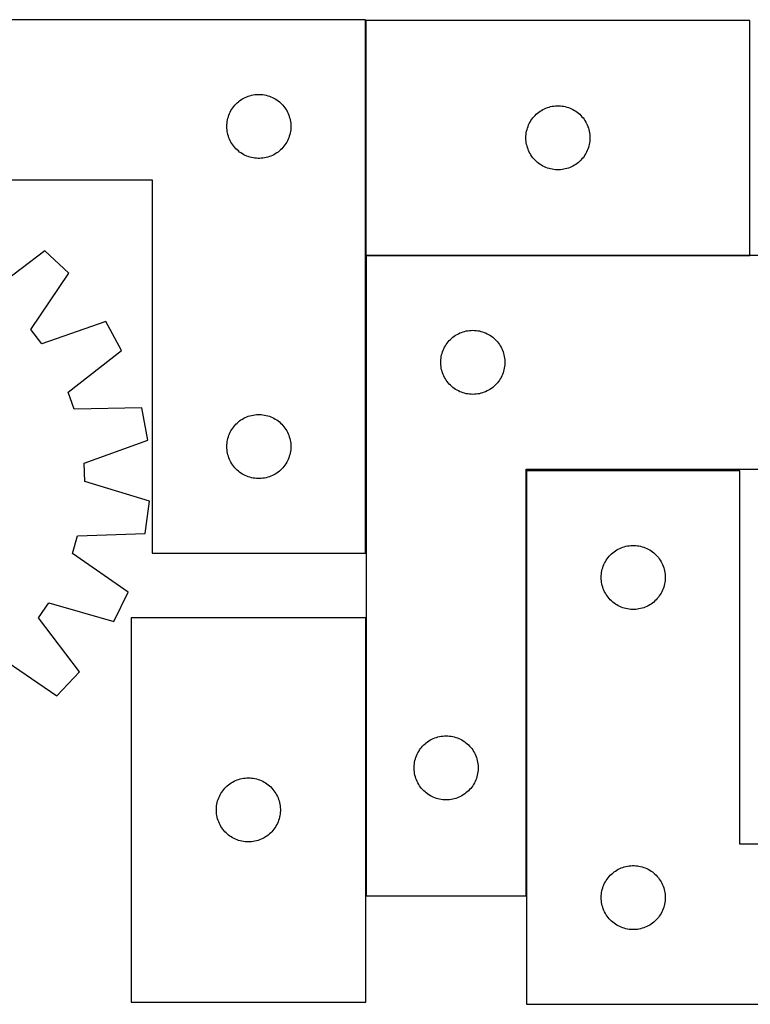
# Model space of a CAD drawing. Header units: millimetres. Extents: x 7 to 1484, y 7 to 468.
# Tile 2 of 5: x 325 to 668, y 7 to 468. Entities that reach past the tile are written whole.
import ezdxf

# ---------------------------------------------------------------- set-up
doc = ezdxf.new("R2010")
doc.units = ezdxf.units.MM
doc.layers.add('COMMON', color=5, linetype='CONTINUOUS', true_color=0x0000ff)
doc.layers.add('CUT', color=7, linetype='CONTINUOUS', true_color=0x000000)

msp = doc.modelspace()

# ---------------------------------------------------------------- linework, layer by layer
at = {"layer": 'COMMON'}
for p, q in [((487.372102, 467.512068), (487.372102, 357.512068)), ((487.562754, 357.412067), (667.472103, 357.412067)), ((562.662754, 256.527161), (562.662754, 57.312067)), ((487.462754, 57.312067), (487.462754, 187.602841))]:
    msp.add_line(p, q, dxfattribs=at)
at = {"layer": 'CUT'}
for p, q in [((487.272102, 467.849921), (187.272102, 467.849921)), ((487.272102, 217.849921), (487.272102, 467.849921)), ((667.472103, 467.512068), (487.472103, 467.512068)), ((487.472103, 467.512068), (487.472103, 357.512068)), ((667.472103, 357.512068), (667.472103, 467.512068)), ((427.083001, 428.858202), (427.663204, 429.368128)), ((427.663204, 429.368128), (428.268887, 429.84751)), ((428.268887, 429.84751), (428.898446, 430.295076)), ((428.898446, 430.295076), (429.55021, 430.709641)), ((429.55021, 430.709641), (430.22245, 431.090103)), ((430.22245, 431.090103), (430.913386, 431.435455)), ((430.913386, 431.435455), (431.621183, 431.744781)), ((431.621183, 431.744781), (432.343966, 432.01726)), ((432.343966, 432.01726), (433.079817, 432.252169)), ((433.079817, 432.252169), (433.826785, 432.448887)), ((433.826785, 432.448887), (434.58289, 432.60689)), ((434.58289, 432.60689), (435.346126, 432.725761)), ((435.346126, 432.725761), (436.11447, 432.805184)), ((436.11447, 432.805184), (436.885883, 432.844948)), ((436.885883, 432.844948), (437.65832, 432.844948)), ((437.65832, 432.844948), (438.429733, 432.805184)), ((438.429733, 432.805184), (439.198077, 432.725761)), ((439.198077, 432.725761), (439.961313, 432.60689)), ((439.961313, 432.60689), (440.717418, 432.448887)), ((440.717418, 432.448887), (441.464386, 432.252169)), ((441.464386, 432.252169), (442.200237, 432.01726)), ((442.200237, 432.01726), (442.92302, 431.744781)), ((442.92302, 431.744781), (443.630817, 431.435455)), ((443.630817, 431.435455), (444.321753, 431.090103)), ((444.321753, 431.090103), (444.993994, 430.709641)), ((444.993994, 430.709641), (445.645757, 430.295076)), ((445.645757, 430.295076), (446.275316, 429.84751)), ((446.275316, 429.84751), (446.880999, 429.368128)), ((446.880999, 429.368128), (447.461202, 428.858202)), ((423.527348, 423.85673), (423.854795, 424.556328)), ((423.854795, 424.556328), (424.217823, 425.238142)), ((424.217823, 425.238142), (424.615468, 425.900364)), ((424.615468, 425.900364), (425.046676, 426.541238)), ((425.046676, 426.541238), (425.510304, 427.159063)), ((425.510304, 427.159063), (426.005123, 427.752203)), ((426.005123, 427.752203), (426.529819, 428.319084)), ((426.529819, 428.319084), (427.083001, 428.858202)), ((447.461202, 428.858202), (448.014384, 428.319084)), ((448.014384, 428.319084), (448.539081, 427.752203)), ((448.539081, 427.752203), (449.033899, 427.159063)), ((449.033899, 427.159063), (449.497527, 426.541238)), ((449.497527, 426.541238), (449.928735, 425.900364)), ((449.928735, 425.900364), (450.32638, 425.238142)), ((450.32638, 425.238142), (450.689408, 424.556328)), ((450.689408, 424.556328), (451.016855, 423.85673)), ((567.863205, 424.030274), (568.468888, 424.509656)), ((568.468888, 424.509656), (569.098447, 424.957223)), ((569.098447, 424.957223), (569.750211, 425.371787)), ((569.750211, 425.371787), (570.422451, 425.75225)), ((570.422451, 425.75225), (571.113387, 426.097602)), ((571.113387, 426.097602), (571.821184, 426.406927)), ((571.821184, 426.406927), (572.543967, 426.679406)), ((572.543967, 426.679406), (573.279818, 426.914316)), ((573.279818, 426.914316), (574.026786, 427.111033)), ((574.026786, 427.111033), (574.782891, 427.269037)), ((574.782891, 427.269037), (575.546127, 427.387908)), ((575.546127, 427.387908), (576.314471, 427.467331)), ((576.314471, 427.467331), (577.085884, 427.507095)), ((577.085884, 427.507095), (577.858321, 427.507095)), ((577.858321, 427.507095), (578.629734, 427.467331)), ((578.629734, 427.467331), (579.398078, 427.387908)), ((579.398078, 427.387908), (580.161314, 427.269037)), ((580.161314, 427.269037), (580.917419, 427.111033)), ((580.917419, 427.111033), (581.664387, 426.914316)), ((581.664387, 426.914316), (582.400238, 426.679406)), ((582.400238, 426.679406), (583.123021, 426.406927)), ((583.123021, 426.406927), (583.830818, 426.097602)), ((583.830818, 426.097602), (584.521754, 425.75225)), ((584.521754, 425.75225), (585.193995, 425.371787)), ((585.193995, 425.371787), (585.845758, 424.957223)), ((585.845758, 424.957223), (586.475317, 424.509656)), ((586.475317, 424.509656), (587.081, 424.030274)), ((422.351603, 419.392236), (422.450783, 420.15828)), ((422.450783, 420.15828), (422.589266, 420.918202)), ((422.589266, 420.918202), (422.766686, 421.669988)), ((422.766686, 421.669988), (422.982571, 422.411644)), ((422.982571, 422.411644), (423.236349, 423.141202)), ((423.236349, 423.141202), (423.527348, 423.85673)), ((451.016855, 423.85673), (451.307854, 423.141202)), ((451.307854, 423.141202), (451.561632, 422.411644)), ((451.561632, 422.411644), (451.777517, 421.669988)), ((451.777517, 421.669988), (451.954937, 420.918202)), ((451.954937, 420.918202), (452.09342, 420.15828)), ((452.09342, 420.15828), (452.1926, 419.392236)), ((564.054796, 419.218475), (564.417824, 419.900289)), ((564.417824, 419.900289), (564.815469, 420.562511)), ((564.815469, 420.562511), (565.246677, 421.203384)), ((565.246677, 421.203384), (565.710305, 421.82121)), ((565.710305, 421.82121), (566.205124, 422.414349)), ((566.205124, 422.414349), (566.72982, 422.98123)), ((566.72982, 422.98123), (567.283002, 423.520348)), ((567.283002, 423.520348), (567.863205, 424.030274)), ((587.081, 424.030274), (587.661203, 423.520348)), ((587.661203, 423.520348), (588.214385, 422.98123)), ((588.214385, 422.98123), (588.739082, 422.414349)), ((588.739082, 422.414349), (589.2339, 421.82121)), ((589.2339, 421.82121), (589.697528, 421.203384)), ((589.697528, 421.203384), (590.128736, 420.562511)), ((590.128736, 420.562511), (590.526381, 419.900289)), ((590.526381, 419.900289), (590.889409, 419.218475)), ((422.272102, 417.849921), (422.29199, 418.622103)), ((422.29199, 417.07774), (422.272102, 417.849921)), ((422.29199, 418.622103), (422.351603, 419.392236)), ((422.351603, 416.307606), (422.29199, 417.07774)), ((422.450783, 415.541563), (422.351603, 416.307606)), ((422.589266, 414.78164), (422.450783, 415.541563)), ((452.09342, 415.541563), (451.954937, 414.78164)), ((452.1926, 416.307606), (452.09342, 415.541563)), ((452.1926, 419.392236), (452.252213, 418.622103)), ((452.252213, 417.07774), (452.1926, 416.307606)), ((452.252213, 418.622103), (452.272102, 417.849921)), ((452.272102, 417.849921), (452.252213, 417.07774)), ((562.650784, 414.820426), (562.789267, 415.580349)), ((562.789267, 415.580349), (562.966687, 416.332134)), ((562.966687, 416.332134), (563.182572, 417.07379)), ((563.182572, 417.07379), (563.43635, 417.803349)), ((563.43635, 417.803349), (563.727349, 418.518876)), ((563.727349, 418.518876), (564.054796, 419.218475)), ((590.889409, 419.218475), (591.216856, 418.518876)), ((591.216856, 418.518876), (591.507855, 417.803349)), ((591.507855, 417.803349), (591.761633, 417.07379)), ((591.761633, 417.07379), (591.977518, 416.332134)), ((591.977518, 416.332134), (592.154938, 415.580349)), ((592.154938, 415.580349), (592.293421, 414.820426)), ((422.766686, 414.029854), (422.589266, 414.78164)), ((422.982571, 413.288199), (422.766686, 414.029854)), ((423.236349, 412.55864), (422.982571, 413.288199)), ((423.527348, 411.843113), (423.236349, 412.55864)), ((423.854795, 411.143514), (423.527348, 411.843113)), ((424.217823, 410.4617), (423.854795, 411.143514)), ((450.689408, 411.143514), (450.32638, 410.4617)), ((451.016855, 411.843113), (450.689408, 411.143514)), ((451.307854, 412.55864), (451.016855, 411.843113)), ((451.561632, 413.288199), (451.307854, 412.55864)), ((451.777517, 414.029854), (451.561632, 413.288199)), ((451.954937, 414.78164), (451.777517, 414.029854)), ((562.472103, 412.512068), (562.491991, 413.284249)), ((562.491991, 411.739886), (562.472103, 412.512068)), ((562.491991, 413.284249), (562.551604, 414.054383)), ((562.551604, 410.969753), (562.491991, 411.739886)), ((562.551604, 414.054383), (562.650784, 414.820426)), ((562.650784, 410.203709), (562.551604, 410.969753)), ((592.293421, 414.820426), (592.392601, 414.054383)), ((592.392601, 410.969753), (592.293421, 410.203709)), ((592.392601, 414.054383), (592.452214, 413.284249)), ((592.452214, 411.739886), (592.392601, 410.969753)), ((592.452214, 413.284249), (592.472103, 412.512068)), ((592.472103, 412.512068), (592.452214, 411.739886)), ((424.615468, 409.799478), (424.217823, 410.4617)), ((425.046676, 409.158605), (424.615468, 409.799478)), ((425.510304, 408.540779), (425.046676, 409.158605)), ((426.005123, 407.947639), (425.510304, 408.540779)), ((426.529819, 407.380759), (426.005123, 407.947639)), ((427.083001, 406.841641), (426.529819, 407.380759)), ((427.663204, 406.331714), (427.083001, 406.841641)), ((428.268887, 405.852333), (427.663204, 406.331714)), ((446.880999, 406.331714), (446.275316, 405.852333)), ((447.461202, 406.841641), (446.880999, 406.331714)), ((448.014384, 407.380759), (447.461202, 406.841641)), ((448.539081, 407.947639), (448.014384, 407.380759)), ((449.033899, 408.540779), (448.539081, 407.947639)), ((449.497527, 409.158605), (449.033899, 408.540779)), ((449.928735, 409.799478), (449.497527, 409.158605)), ((450.32638, 410.4617), (449.928735, 409.799478)), ((562.789267, 409.443787), (562.650784, 410.203709)), ((562.966687, 408.692001), (562.789267, 409.443787)), ((563.182572, 407.950345), (562.966687, 408.692001)), ((563.43635, 407.220786), (563.182572, 407.950345)), ((563.727349, 406.505259), (563.43635, 407.220786)), ((564.054796, 405.805661), (563.727349, 406.505259)), ((591.216856, 406.505259), (590.889409, 405.805661)), ((591.507855, 407.220786), (591.216856, 406.505259)), ((591.761633, 407.950345), (591.507855, 407.220786)), ((591.977518, 408.692001), (591.761633, 407.950345)), ((592.154938, 409.443787), (591.977518, 408.692001)), ((592.293421, 410.203709), (592.154938, 409.443787)), ((428.898446, 405.404766), (428.268887, 405.852333)), ((429.55021, 404.990202), (428.898446, 405.404766)), ((430.22245, 404.609739), (429.55021, 404.990202)), ((430.913386, 404.264387), (430.22245, 404.609739)), ((431.621183, 403.955062), (430.913386, 404.264387)), ((432.343966, 403.682583), (431.621183, 403.955062)), ((433.079817, 403.447673), (432.343966, 403.682583)), ((433.826785, 403.250956), (433.079817, 403.447673)), ((434.58289, 403.092952), (433.826785, 403.250956)), ((435.346126, 402.974081), (434.58289, 403.092952)), ((436.11447, 402.894658), (435.346126, 402.974081)), ((436.885883, 402.854894), (436.11447, 402.894658)), ((437.65832, 402.854894), (436.885883, 402.854894)), ((438.429733, 402.894658), (437.65832, 402.854894)), ((439.198077, 402.974081), (438.429733, 402.894658)), ((439.961313, 403.092952), (439.198077, 402.974081)), ((440.717418, 403.250956), (439.961313, 403.092952)), ((441.464386, 403.447673), (440.717418, 403.250956)), ((442.200237, 403.682583), (441.464386, 403.447673)), ((442.92302, 403.955062), (442.200237, 403.682583)), ((443.630817, 404.264387), (442.92302, 403.955062)), ((444.321753, 404.609739), (443.630817, 404.264387)), ((444.993994, 404.990202), (444.321753, 404.609739)), ((445.645757, 405.404766), (444.993994, 404.990202)), ((446.275316, 405.852333), (445.645757, 405.404766)), ((564.417824, 405.123847), (564.054796, 405.805661)), ((564.815469, 404.461625), (564.417824, 405.123847)), ((565.246677, 403.820751), (564.815469, 404.461625)), ((565.710305, 403.202925), (565.246677, 403.820751)), ((566.205124, 402.609786), (565.710305, 403.202925)), ((566.72982, 402.042905), (566.205124, 402.609786)), ((567.283002, 401.503787), (566.72982, 402.042905)), ((567.863205, 400.993861), (567.283002, 401.503787)), ((587.661203, 401.503787), (587.081, 400.993861)), ((588.214385, 402.042905), (587.661203, 401.503787)), ((588.739082, 402.609786), (588.214385, 402.042905)), ((589.2339, 403.202925), (588.739082, 402.609786)), ((589.697528, 403.820751), (589.2339, 403.202925)), ((590.128736, 404.461625), (589.697528, 403.820751)), ((590.526381, 405.123847), (590.128736, 404.461625)), ((590.889409, 405.805661), (590.526381, 405.123847)), ((568.468888, 400.514479), (567.863205, 400.993861)), ((569.098447, 400.066912), (568.468888, 400.514479)), ((569.750211, 399.652348), (569.098447, 400.066912)), ((570.422451, 399.271886), (569.750211, 399.652348)), ((571.113387, 398.926534), (570.422451, 399.271886)), ((571.821184, 398.617208), (571.113387, 398.926534)), ((572.543967, 398.344729), (571.821184, 398.617208)), ((573.279818, 398.10982), (572.543967, 398.344729)), ((574.026786, 397.913102), (573.279818, 398.10982)), ((574.782891, 397.755098), (574.026786, 397.913102)), ((575.546127, 397.636228), (574.782891, 397.755098)), ((576.314471, 397.556805), (575.546127, 397.636228)), ((577.085884, 397.517041), (576.314471, 397.556805)), ((577.858321, 397.517041), (577.085884, 397.517041)), ((578.629734, 397.556805), (577.858321, 397.517041)), ((579.398078, 397.636228), (578.629734, 397.556805)), ((580.161314, 397.755098), (579.398078, 397.636228)), ((580.917419, 397.913102), (580.161314, 397.755098)), ((581.664387, 398.10982), (580.917419, 397.913102)), ((582.400238, 398.344729), (581.664387, 398.10982)), ((583.123021, 398.617208), (582.400238, 398.344729)), ((583.830818, 398.926534), (583.123021, 398.617208)), ((584.521754, 399.271886), (583.830818, 398.926534)), ((585.193995, 399.652348), (584.521754, 399.271886)), ((585.845758, 400.066912), (585.193995, 399.652348)), ((586.475317, 400.514479), (585.845758, 400.066912)), ((587.081, 400.993861), (586.475317, 400.514479)), ((187.272102, 392.849921), (387.272102, 392.849921)), ((387.272102, 392.849921), (387.272102, 217.849921)), ((337.030951, 359.610383), (311.735298, 340.398286)), ((348.197669, 349.025727), (337.030951, 359.610383)), ((487.472103, 357.512068), (667.472103, 357.512068)), ((487.562754, 357.312067), (487.562754, 57.312067)), ((737.562754, 357.312067), (487.562754, 357.312067)), ((330.365909, 322.738789), (348.197669, 349.025727)), ((365.583999, 326.394303), (335.589539, 315.939299)), ((372.93334, 312.876991), (365.583999, 326.394303)), ((335.589539, 315.939299), (330.365909, 322.738789)), ((527.093592, 318.05435), (527.660473, 318.579046)), ((527.660473, 318.579046), (528.253612, 319.073864)), ((528.253612, 319.073864), (528.871438, 319.537492)), ((528.871438, 319.537492), (529.512312, 319.9687)), ((529.512312, 319.9687), (530.174533, 320.366345)), ((530.174533, 320.366345), (530.856348, 320.729373)), ((530.856348, 320.729373), (531.555946, 321.05682)), ((531.555946, 321.05682), (532.271473, 321.347819)), ((532.271473, 321.347819), (533.001032, 321.601597)), ((533.001032, 321.601597), (533.742688, 321.817483)), ((533.742688, 321.817483), (534.494473, 321.994902)), ((534.494473, 321.994902), (535.254396, 322.133385)), ((535.254396, 322.133385), (536.02044, 322.232565)), ((536.02044, 322.232565), (536.790573, 322.292178)), ((536.790573, 322.292178), (537.562754, 322.312067)), ((537.562754, 322.312067), (538.334936, 322.292178)), ((538.334936, 322.292178), (539.105069, 322.232565)), ((539.105069, 322.232565), (539.871113, 322.133385)), ((539.871113, 322.133385), (540.631035, 321.994902)), ((540.631035, 321.994902), (541.382821, 321.817483)), ((541.382821, 321.817483), (542.124477, 321.601597)), ((542.124477, 321.601597), (542.854036, 321.347819)), ((542.854036, 321.347819), (543.569563, 321.05682)), ((543.569563, 321.05682), (544.269161, 320.729373)), ((544.269161, 320.729373), (544.950975, 320.366345)), ((544.950975, 320.366345), (545.613197, 319.9687)), ((545.613197, 319.9687), (546.254071, 319.537492)), ((546.254071, 319.537492), (546.871897, 319.073864)), ((546.871897, 319.073864), (547.465036, 318.579046)), ((547.465036, 318.579046), (548.031917, 318.05435)), ((523.977221, 313.670783), (524.322572, 314.361718)), ((524.322572, 314.361718), (524.703035, 315.033959)), ((524.703035, 315.033959), (525.117599, 315.685723)), ((525.117599, 315.685723), (525.565166, 316.315281)), ((525.565166, 316.315281), (526.044548, 316.920964)), ((526.044548, 316.920964), (526.554474, 317.501167)), ((526.554474, 317.501167), (527.093592, 318.05435)), ((548.031917, 318.05435), (548.571035, 317.501167)), ((548.571035, 317.501167), (549.080961, 316.920964)), ((549.080961, 316.920964), (549.560343, 316.315281)), ((549.560343, 316.315281), (550.00791, 315.685723)), ((550.00791, 315.685723), (550.422474, 315.033959)), ((550.422474, 315.033959), (550.802936, 314.361718)), ((550.802936, 314.361718), (551.148288, 313.670783)), ((347.851219, 293.386944), (372.93334, 312.876991)), ((522.607492, 308.469699), (522.686914, 309.238042)), ((522.686914, 309.238042), (522.805785, 310.001278)), ((522.805785, 310.001278), (522.963789, 310.757383)), ((522.963789, 310.757383), (523.160506, 311.504351)), ((523.160506, 311.504351), (523.395416, 312.240202)), ((523.395416, 312.240202), (523.667895, 312.962985)), ((523.667895, 312.962985), (523.977221, 313.670783)), ((551.148288, 313.670783), (551.457614, 312.962985)), ((551.457614, 312.962985), (551.730093, 312.240202)), ((551.730093, 312.240202), (551.965003, 311.504351)), ((551.965003, 311.504351), (552.16172, 310.757383)), ((552.16172, 310.757383), (552.319724, 310.001278)), ((552.319724, 310.001278), (552.438595, 309.238042)), ((552.438595, 309.238042), (552.518017, 308.469699)), ((522.567727, 307.698285), (522.607492, 308.469699)), ((522.567727, 306.925848), (522.567727, 307.698285)), ((522.607492, 306.154435), (522.567727, 306.925848)), ((522.686914, 305.386091), (522.607492, 306.154435)), ((522.805785, 304.622855), (522.686914, 305.386091)), ((522.963789, 303.866751), (522.805785, 304.622855)), ((552.319724, 304.622855), (552.16172, 303.866751)), ((552.438595, 305.386091), (552.319724, 304.622855)), ((552.518017, 306.154435), (552.438595, 305.386091)), ((552.518017, 308.469699), (552.557781, 307.698285)), ((552.557781, 306.925848), (552.518017, 306.154435)), ((552.557781, 307.698285), (552.557781, 306.925848)), ((523.160506, 303.119782), (522.963789, 303.866751)), ((523.395416, 302.383931), (523.160506, 303.119782)), ((523.667895, 301.661148), (523.395416, 302.383931)), ((523.977221, 300.953351), (523.667895, 301.661148)), ((524.322572, 300.262416), (523.977221, 300.953351)), ((524.703035, 299.590175), (524.322572, 300.262416)), ((550.802936, 300.262416), (550.422474, 299.590175)), ((551.148288, 300.953351), (550.802936, 300.262416)), ((551.457614, 301.661148), (551.148288, 300.953351)), ((551.730093, 302.383931), (551.457614, 301.661148)), ((551.965003, 303.119782), (551.730093, 302.383931)), ((552.16172, 303.866751), (551.965003, 303.119782)), ((525.117599, 298.938411), (524.703035, 299.590175)), ((525.565166, 298.308852), (525.117599, 298.938411)), ((526.044548, 297.703169), (525.565166, 298.308852)), ((526.554474, 297.122967), (526.044548, 297.703169)), ((527.093592, 296.569784), (526.554474, 297.122967)), ((527.660473, 296.045088), (527.093592, 296.569784)), ((528.253612, 295.55027), (527.660473, 296.045088)), ((528.871438, 295.086642), (528.253612, 295.55027)), ((546.871897, 295.55027), (546.254071, 295.086642)), ((547.465036, 296.045088), (546.871897, 295.55027)), ((548.031917, 296.569784), (547.465036, 296.045088)), ((548.571035, 297.122967), (548.031917, 296.569784)), ((549.080961, 297.703169), (548.571035, 297.122967)), ((549.560343, 298.308852), (549.080961, 297.703169)), ((550.00791, 298.938411), (549.560343, 298.308852)), ((550.422474, 299.590175), (550.00791, 298.938411)), ((350.718028, 285.306055), (347.851219, 293.386944)), ((529.512312, 294.655433), (528.871438, 295.086642)), ((530.174533, 294.257788), (529.512312, 294.655433)), ((530.856348, 293.89476), (530.174533, 294.257788)), ((531.555946, 293.567313), (530.856348, 293.89476)), ((532.271473, 293.276314), (531.555946, 293.567313)), ((533.001032, 293.022536), (532.271473, 293.276314)), ((533.742688, 292.806651), (533.001032, 293.022536)), ((534.494473, 292.629231), (533.742688, 292.806651)), ((535.254396, 292.490748), (534.494473, 292.629231)), ((536.02044, 292.391569), (535.254396, 292.490748)), ((536.790573, 292.331955), (536.02044, 292.391569)), ((537.562754, 292.312067), (536.790573, 292.331955)), ((538.334936, 292.331955), (537.562754, 292.312067)), ((539.105069, 292.391569), (538.334936, 292.331955)), ((539.871113, 292.490748), (539.105069, 292.391569)), ((540.631035, 292.629231), (539.871113, 292.490748)), ((541.382821, 292.806651), (540.631035, 292.629231)), ((542.124477, 293.022536), (541.382821, 292.806651)), ((542.854036, 293.276314), (542.124477, 293.022536)), ((543.569563, 293.567313), (542.854036, 293.276314)), ((544.269161, 293.89476), (543.569563, 293.567313)), ((544.950975, 294.257788), (544.269161, 293.89476)), ((545.613197, 294.655433), (544.950975, 294.257788)), ((546.254071, 295.086642), (545.613197, 294.655433)), ((382.475229, 285.980556), (350.718028, 285.306055)), ((385.287788, 270.853757), (382.475229, 285.980556)), ((430.22245, 281.090103), (430.913386, 281.435455)), ((430.913386, 281.435455), (431.621183, 281.744781)), ((431.621183, 281.744781), (432.343966, 282.01726)), ((432.343966, 282.01726), (433.079817, 282.252169)), ((433.079817, 282.252169), (433.826785, 282.448887)), ((433.826785, 282.448887), (434.58289, 282.60689)), ((434.58289, 282.60689), (435.346126, 282.725761)), ((435.346126, 282.725761), (436.11447, 282.805184)), ((436.11447, 282.805184), (436.885883, 282.844948)), ((436.885883, 282.844948), (437.65832, 282.844948)), ((437.65832, 282.844948), (438.429733, 282.805184)), ((438.429733, 282.805184), (439.198077, 282.725761)), ((439.198077, 282.725761), (439.961313, 282.60689)), ((439.961313, 282.60689), (440.717418, 282.448887)), ((440.717418, 282.448887), (441.464386, 282.252169)), ((441.464386, 282.252169), (442.200237, 282.01726)), ((442.200237, 282.01726), (442.92302, 281.744781)), ((442.92302, 281.744781), (443.630817, 281.435455)), ((443.630817, 281.435455), (444.321753, 281.090103)), ((425.046676, 276.541238), (425.510304, 277.159063)), ((425.510304, 277.159063), (426.005123, 277.752203)), ((426.005123, 277.752203), (426.529819, 278.319084)), ((426.529819, 278.319084), (427.083001, 278.858202)), ((427.083001, 278.858202), (427.663204, 279.368128)), ((427.663204, 279.368128), (428.268887, 279.84751)), ((428.268887, 279.84751), (428.898446, 280.295076)), ((428.898446, 280.295076), (429.55021, 280.709641)), ((429.55021, 280.709641), (430.22245, 281.090103)), ((444.321753, 281.090103), (444.993994, 280.709641)), ((444.993994, 280.709641), (445.645757, 280.295076)), ((445.645757, 280.295076), (446.275316, 279.84751)), ((446.275316, 279.84751), (446.880999, 279.368128)), ((446.880999, 279.368128), (447.461202, 278.858202)), ((447.461202, 278.858202), (448.014384, 278.319084)), ((448.014384, 278.319084), (448.539081, 277.752203)), ((448.539081, 277.752203), (449.033899, 277.159063)), ((449.033899, 277.159063), (449.497527, 276.541238)), ((422.766686, 271.669988), (422.982571, 272.411644)), ((422.982571, 272.411644), (423.236349, 273.141202)), ((423.236349, 273.141202), (423.527348, 273.85673)), ((423.527348, 273.85673), (423.854795, 274.556328)), ((423.854795, 274.556328), (424.217823, 275.238142)), ((424.217823, 275.238142), (424.615468, 275.900364)), ((424.615468, 275.900364), (425.046676, 276.541238)), ((449.497527, 276.541238), (449.928735, 275.900364)), ((449.928735, 275.900364), (450.32638, 275.238142)), ((450.32638, 275.238142), (450.689408, 274.556328)), ((450.689408, 274.556328), (451.016855, 273.85673)), ((451.016855, 273.85673), (451.307854, 273.141202)), ((451.307854, 273.141202), (451.561632, 272.411644)), ((451.561632, 272.411644), (451.777517, 271.669988)), ((355.410517, 260.068423), (385.287788, 270.853757)), ((422.272102, 267.849921), (422.29199, 268.622103)), ((422.29199, 267.07774), (422.272102, 267.849921)), ((422.29199, 268.622103), (422.351603, 269.392236)), ((422.351603, 269.392236), (422.450783, 270.15828)), ((422.450783, 270.15828), (422.589266, 270.918202)), ((422.589266, 270.918202), (422.766686, 271.669988)), ((451.777517, 271.669988), (451.954937, 270.918202)), ((451.954937, 270.918202), (452.09342, 270.15828)), ((452.09342, 270.15828), (452.1926, 269.392236)), ((452.1926, 269.392236), (452.252213, 268.622103)), ((452.252213, 268.622103), (452.272102, 267.849921)), ((452.272102, 267.849921), (452.252213, 267.07774)), ((422.351603, 266.307606), (422.29199, 267.07774)), ((422.450783, 265.541563), (422.351603, 266.307606)), ((422.589266, 264.78164), (422.450783, 265.541563)), ((422.766686, 264.029854), (422.589266, 264.78164)), ((422.982571, 263.288199), (422.766686, 264.029854)), ((423.236349, 262.55864), (422.982571, 263.288199)), ((451.561632, 263.288199), (451.307854, 262.55864)), ((451.777517, 264.029854), (451.561632, 263.288199)), ((451.954937, 264.78164), (451.777517, 264.029854)), ((452.09342, 265.541563), (451.954937, 264.78164)), ((452.1926, 266.307606), (452.09342, 265.541563)), ((452.252213, 267.07774), (452.1926, 266.307606)), ((355.639882, 251.497148), (355.410517, 260.068423)), ((423.527348, 261.843113), (423.236349, 262.55864)), ((423.854795, 261.143514), (423.527348, 261.843113)), ((424.217823, 260.4617), (423.854795, 261.143514)), ((424.615468, 259.799478), (424.217823, 260.4617)), ((425.046676, 259.158605), (424.615468, 259.799478)), ((425.510304, 258.540779), (425.046676, 259.158605)), ((426.005123, 257.947639), (425.510304, 258.540779)), ((449.033899, 258.540779), (448.539081, 257.947639)), ((449.497527, 259.158605), (449.033899, 258.540779)), ((449.928735, 259.799478), (449.497527, 259.158605)), ((450.32638, 260.4617), (449.928735, 259.799478)), ((450.689408, 261.143514), (450.32638, 260.4617)), ((451.016855, 261.843113), (450.689408, 261.143514)), ((451.307854, 262.55864), (451.016855, 261.843113)), ((426.529819, 257.380759), (426.005123, 257.947639)), ((427.083001, 256.841641), (426.529819, 257.380759)), ((427.663204, 256.331714), (427.083001, 256.841641)), ((428.268887, 255.852333), (427.663204, 256.331714)), ((428.898446, 255.404766), (428.268887, 255.852333)), ((429.55021, 254.990202), (428.898446, 255.404766)), ((430.22245, 254.609739), (429.55021, 254.990202)), ((430.913386, 254.264387), (430.22245, 254.609739)), ((431.621183, 253.955062), (430.913386, 254.264387)), ((432.343966, 253.682583), (431.621183, 253.955062)), ((442.92302, 253.955062), (442.200237, 253.682583)), ((443.630817, 254.264387), (442.92302, 253.955062)), ((444.321753, 254.609739), (443.630817, 254.264387)), ((444.993994, 254.990202), (444.321753, 254.609739)), ((445.645757, 255.404766), (444.993994, 254.990202)), ((446.275316, 255.852333), (445.645757, 255.404766)), ((446.880999, 256.331714), (446.275316, 255.852333)), ((447.461202, 256.841641), (446.880999, 256.331714)), ((448.014384, 257.380759), (447.461202, 256.841641)), ((448.539081, 257.947639), (448.014384, 257.380759)), ((562.562754, 57.312067), (562.562754, 257.312067)), ((562.562754, 257.312067), (737.562754, 257.312067)), ((662.762755, 256.527161), (562.762755, 256.527161)), ((562.762755, 256.527161), (562.762755, 6.527161)), ((662.762755, 81.527161), (662.762755, 256.527161)), ((386.051208, 242.325122), (355.639882, 251.497148)), ((433.079817, 253.447673), (432.343966, 253.682583)), ((433.826785, 253.250956), (433.079817, 253.447673)), ((434.58289, 253.092952), (433.826785, 253.250956)), ((435.346126, 252.974081), (434.58289, 253.092952)), ((436.11447, 252.894658), (435.346126, 252.974081)), ((436.885883, 252.854894), (436.11447, 252.894658)), ((437.65832, 252.854894), (436.885883, 252.854894)), ((438.429733, 252.894658), (437.65832, 252.854894)), ((439.198077, 252.974081), (438.429733, 252.894658)), ((439.961313, 253.092952), (439.198077, 252.974081)), ((440.717418, 253.250956), (439.961313, 253.092952)), ((441.464386, 253.447673), (440.717418, 253.250956)), ((442.200237, 253.682583), (441.464386, 253.447673)), ((384.051673, 227.069552), (386.051208, 242.325122)), ((352.303848, 226.044675), (384.051673, 227.069552)), ((349.873318, 217.82203), (352.303848, 226.044675)), ((610.83678, 221.403001), (611.605124, 221.482424)), ((611.605124, 221.482424), (612.376537, 221.522188)), ((612.376537, 221.522188), (613.148974, 221.522188)), ((613.148974, 221.522188), (613.920387, 221.482424)), ((613.920387, 221.482424), (614.688731, 221.403001)), ((375.961895, 199.701298), (349.873318, 217.82203)), ((387.272102, 217.849921), (487.272102, 217.849921)), ((601.495776, 216.429443), (602.020473, 216.996324)), ((602.020473, 216.996324), (602.573655, 217.535442)), ((602.573655, 217.535442), (603.153858, 218.045368)), ((603.153858, 218.045368), (603.759541, 218.52475)), ((603.759541, 218.52475), (604.3891, 218.972317)), ((604.3891, 218.972317), (605.040863, 219.386881)), ((605.040863, 219.386881), (605.713104, 219.767343)), ((605.713104, 219.767343), (606.40404, 220.112695)), ((606.40404, 220.112695), (607.111837, 220.422021)), ((607.111837, 220.422021), (607.83462, 220.6945)), ((607.83462, 220.6945), (608.570471, 220.929409)), ((608.570471, 220.929409), (609.317439, 221.126127)), ((609.317439, 221.126127), (610.073544, 221.284131)), ((610.073544, 221.284131), (610.83678, 221.403001)), ((614.688731, 221.403001), (615.451967, 221.284131)), ((615.451967, 221.284131), (616.208072, 221.126127)), ((616.208072, 221.126127), (616.95504, 220.929409)), ((616.95504, 220.929409), (617.690891, 220.6945)), ((617.690891, 220.6945), (618.413674, 220.422021)), ((618.413674, 220.422021), (619.121471, 220.112695)), ((619.121471, 220.112695), (619.812407, 219.767343)), ((619.812407, 219.767343), (620.484647, 219.386881)), ((620.484647, 219.386881), (621.136411, 218.972317)), ((621.136411, 218.972317), (621.76597, 218.52475)), ((621.76597, 218.52475), (622.371653, 218.045368)), ((622.371653, 218.045368), (622.951856, 217.535442)), ((622.951856, 217.535442), (623.505038, 216.996324)), ((623.505038, 216.996324), (624.029734, 216.429443)), ((598.727003, 211.818443), (599.018002, 212.53397)), ((599.018002, 212.53397), (599.345449, 213.233568)), ((599.345449, 213.233568), (599.708477, 213.915382)), ((599.708477, 213.915382), (600.106122, 214.577604)), ((600.106122, 214.577604), (600.53733, 215.218478)), ((600.53733, 215.218478), (601.000958, 215.836304)), ((601.000958, 215.836304), (601.495776, 216.429443)), ((624.029734, 216.429443), (624.524553, 215.836304)), ((624.524553, 215.836304), (624.988181, 215.218478)), ((624.988181, 215.218478), (625.419389, 214.577604)), ((625.419389, 214.577604), (625.817034, 213.915382)), ((625.817034, 213.915382), (626.180062, 213.233568)), ((626.180062, 213.233568), (626.507509, 212.53397)), ((626.507509, 212.53397), (626.798508, 211.818443)), ((597.782644, 207.299343), (597.842257, 208.069476)), ((597.842257, 208.069476), (597.941437, 208.83552)), ((597.941437, 208.83552), (598.07992, 209.595442)), ((598.07992, 209.595442), (598.25734, 210.347228)), ((598.25734, 210.347228), (598.473225, 211.088884)), ((598.473225, 211.088884), (598.727003, 211.818443)), ((626.798508, 211.818443), (627.052286, 211.088884)), ((627.052286, 211.088884), (627.268171, 210.347228)), ((627.268171, 210.347228), (627.445591, 209.595442)), ((627.445591, 209.595442), (627.584074, 208.83552)), ((627.584074, 208.83552), (627.683254, 208.069476)), ((627.683254, 208.069476), (627.742867, 207.299343)), ((597.762755, 206.527161), (597.782644, 207.299343)), ((597.782644, 205.75498), (597.762755, 206.527161)), ((597.842257, 204.984846), (597.782644, 205.75498)), ((597.941437, 204.218803), (597.842257, 204.984846)), ((598.07992, 203.45888), (597.941437, 204.218803)), ((598.25734, 202.707095), (598.07992, 203.45888)), ((627.445591, 203.45888), (627.268171, 202.707095)), ((627.584074, 204.218803), (627.445591, 203.45888)), ((627.683254, 204.984846), (627.584074, 204.218803)), ((627.742867, 205.75498), (627.683254, 204.984846)), ((627.742867, 207.299343), (627.762755, 206.527161)), ((627.762755, 206.527161), (627.742867, 205.75498)), ((369.345994, 185.81028), (375.961895, 199.701298)), ((598.473225, 201.965439), (598.25734, 202.707095)), ((598.727003, 201.23588), (598.473225, 201.965439)), ((599.018002, 200.520353), (598.727003, 201.23588)), ((599.345449, 199.820754), (599.018002, 200.520353)), ((599.708477, 199.13894), (599.345449, 199.820754)), ((600.106122, 198.476718), (599.708477, 199.13894)), ((600.53733, 197.835845), (600.106122, 198.476718)), ((625.419389, 198.476718), (624.988181, 197.835845)), ((625.817034, 199.13894), (625.419389, 198.476718)), ((626.180062, 199.820754), (625.817034, 199.13894)), ((626.507509, 200.520353), (626.180062, 199.820754)), ((626.798508, 201.23588), (626.507509, 200.520353)), ((627.052286, 201.965439), (626.798508, 201.23588)), ((627.268171, 202.707095), (627.052286, 201.965439)), ((333.982805, 187.577056), (338.835314, 194.646181)), ((338.835314, 194.646181), (369.345994, 185.81028)), ((601.000958, 197.218019), (600.53733, 197.835845)), ((601.495776, 196.62488), (601.000958, 197.218019)), ((602.020473, 196.057999), (601.495776, 196.62488)), ((602.573655, 195.518881), (602.020473, 196.057999)), ((603.153858, 195.008955), (602.573655, 195.518881)), ((603.759541, 194.529573), (603.153858, 195.008955)), ((604.3891, 194.082006), (603.759541, 194.529573)), ((605.040863, 193.667442), (604.3891, 194.082006)), ((621.136411, 194.082006), (620.484647, 193.667442)), ((621.76597, 194.529573), (621.136411, 194.082006)), ((622.371653, 195.008955), (621.76597, 194.529573)), ((622.951856, 195.518881), (622.371653, 195.008955)), ((623.505038, 196.057999), (622.951856, 195.518881)), ((624.029734, 196.62488), (623.505038, 196.057999)), ((624.524553, 197.218019), (624.029734, 196.62488)), ((624.988181, 197.835845), (624.524553, 197.218019)), ((605.713104, 193.286979), (605.040863, 193.667442)), ((606.40404, 192.941627), (605.713104, 193.286979)), ((607.111837, 192.632302), (606.40404, 192.941627)), ((607.83462, 192.359823), (607.111837, 192.632302)), ((608.570471, 192.124913), (607.83462, 192.359823)), ((609.317439, 191.928196), (608.570471, 192.124913)), ((610.073544, 191.770192), (609.317439, 191.928196)), ((610.83678, 191.651321), (610.073544, 191.770192)), ((611.605124, 191.571898), (610.83678, 191.651321)), ((612.376537, 191.532134), (611.605124, 191.571898)), ((613.148974, 191.532134), (612.376537, 191.532134)), ((613.920387, 191.571898), (613.148974, 191.532134)), ((614.688731, 191.651321), (613.920387, 191.571898)), ((615.451967, 191.770192), (614.688731, 191.651321)), ((616.208072, 191.928196), (615.451967, 191.770192)), ((616.95504, 192.124913), (616.208072, 191.928196)), ((617.690891, 192.359823), (616.95504, 192.124913)), ((618.413674, 192.632302), (617.690891, 192.359823)), ((619.121471, 192.941627), (618.413674, 192.632302)), ((619.812407, 193.286979), (619.121471, 192.941627)), ((620.484647, 193.667442), (619.812407, 193.286979)), ((353.194902, 162.281403), (333.982805, 187.577056)), ((377.362753, 187.602841), (377.362753, 7.602841)), ((487.362753, 187.602841), (377.362753, 187.602841)), ((487.362753, 7.602841), (487.362753, 187.602841)), ((316.323308, 168.946444), (342.610246, 151.114684)), ((342.610246, 151.114684), (353.194902, 162.281403)), ((515.753612, 129.073864), (516.371438, 129.537492)), ((516.371438, 129.537492), (517.012312, 129.9687)), ((517.012312, 129.9687), (517.674533, 130.366345)), ((517.674533, 130.366345), (518.356348, 130.729373)), ((518.356348, 130.729373), (519.055946, 131.05682)), ((519.055946, 131.05682), (519.771473, 131.347819)), ((519.771473, 131.347819), (520.501032, 131.601597)), ((520.501032, 131.601597), (521.242688, 131.817483)), ((521.242688, 131.817483), (521.994473, 131.994902)), ((521.994473, 131.994902), (522.754396, 132.133385)), ((522.754396, 132.133385), (523.52044, 132.232565)), ((523.52044, 132.232565), (524.290573, 132.292178)), ((524.290573, 132.292178), (525.062754, 132.312067)), ((525.062754, 132.312067), (525.834936, 132.292178)), ((525.834936, 132.292178), (526.605069, 132.232565)), ((526.605069, 132.232565), (527.371113, 132.133385)), ((527.371113, 132.133385), (528.131035, 131.994902)), ((528.131035, 131.994902), (528.882821, 131.817483)), ((528.882821, 131.817483), (529.624477, 131.601597)), ((529.624477, 131.601597), (530.354036, 131.347819)), ((530.354036, 131.347819), (531.069563, 131.05682)), ((531.069563, 131.05682), (531.769161, 130.729373)), ((531.769161, 130.729373), (532.450975, 130.366345)), ((532.450975, 130.366345), (533.113197, 129.9687)), ((533.113197, 129.9687), (533.754071, 129.537492)), ((533.754071, 129.537492), (534.371897, 129.073864)), ((511.822572, 124.361718), (512.203035, 125.033959)), ((512.203035, 125.033959), (512.617599, 125.685723)), ((512.617599, 125.685723), (513.065166, 126.315281)), ((513.065166, 126.315281), (513.544548, 126.920964)), ((513.544548, 126.920964), (514.054474, 127.501167)), ((514.054474, 127.501167), (514.593592, 128.05435)), ((514.593592, 128.05435), (515.160473, 128.579046)), ((515.160473, 128.579046), (515.753612, 129.073864)), ((534.371897, 129.073864), (534.965036, 128.579046)), ((534.965036, 128.579046), (535.531917, 128.05435)), ((535.531917, 128.05435), (536.071035, 127.501167)), ((536.071035, 127.501167), (536.580961, 126.920964)), ((536.580961, 126.920964), (537.060343, 126.315281)), ((537.060343, 126.315281), (537.50791, 125.685723)), ((537.50791, 125.685723), (537.922474, 125.033959)), ((537.922474, 125.033959), (538.302936, 124.361718)), ((510.186914, 119.238042), (510.305785, 120.001278)), ((510.305785, 120.001278), (510.463789, 120.757383)), ((510.463789, 120.757383), (510.660506, 121.504351)), ((510.660506, 121.504351), (510.895416, 122.240202)), ((510.895416, 122.240202), (511.167895, 122.962985)), ((511.167895, 122.962985), (511.477221, 123.670783)), ((511.477221, 123.670783), (511.822572, 124.361718)), ((538.302936, 124.361718), (538.648288, 123.670783)), ((538.648288, 123.670783), (538.957614, 122.962985)), ((538.957614, 122.962985), (539.230093, 122.240202)), ((539.230093, 122.240202), (539.465003, 121.504351)), ((539.465003, 121.504351), (539.66172, 120.757383)), ((539.66172, 120.757383), (539.819724, 120.001278)), ((539.819724, 120.001278), (539.938595, 119.238042)), ((510.067727, 117.698285), (510.107492, 118.469699)), ((510.067727, 116.925848), (510.067727, 117.698285)), ((510.107492, 116.154435), (510.067727, 116.925848)), ((510.107492, 118.469699), (510.186914, 119.238042)), ((510.186914, 115.386091), (510.107492, 116.154435)), ((510.305785, 114.622855), (510.186914, 115.386091)), ((539.938595, 115.386091), (539.819724, 114.622855)), ((539.938595, 119.238042), (540.018017, 118.469699)), ((540.018017, 116.154435), (539.938595, 115.386091)), ((540.018017, 118.469699), (540.057781, 117.698285)), ((540.057781, 116.925848), (540.018017, 116.154435)), ((540.057781, 117.698285), (540.057781, 116.925848)), ((424.974532, 110.65712), (425.656347, 111.020148)), ((425.656347, 111.020148), (426.355945, 111.347595)), ((426.355945, 111.347595), (427.071472, 111.638594)), ((427.071472, 111.638594), (427.801031, 111.892372)), ((427.801031, 111.892372), (428.542687, 112.108257)), ((428.542687, 112.108257), (429.294472, 112.285677)), ((429.294472, 112.285677), (430.054395, 112.42416)), ((430.054395, 112.42416), (430.820439, 112.52334)), ((430.820439, 112.52334), (431.590572, 112.582953)), ((431.590572, 112.582953), (432.362753, 112.602841)), ((432.362753, 112.602841), (433.134935, 112.582953)), ((433.134935, 112.582953), (433.905068, 112.52334)), ((433.905068, 112.52334), (434.671112, 112.42416)), ((434.671112, 112.42416), (435.431034, 112.285677)), ((435.431034, 112.285677), (436.18282, 112.108257)), ((436.18282, 112.108257), (436.924476, 111.892372)), ((436.924476, 111.892372), (437.654035, 111.638594)), ((437.654035, 111.638594), (438.369562, 111.347595)), ((438.369562, 111.347595), (439.06916, 111.020148)), ((439.06916, 111.020148), (439.750974, 110.65712)), ((510.463789, 113.866751), (510.305785, 114.622855)), ((510.660506, 113.119782), (510.463789, 113.866751)), ((510.895416, 112.383931), (510.660506, 113.119782)), ((511.167895, 111.661148), (510.895416, 112.383931)), ((511.477221, 110.953351), (511.167895, 111.661148)), ((511.822572, 110.262416), (511.477221, 110.953351)), ((538.648288, 110.953351), (538.302936, 110.262416)), ((538.957614, 111.661148), (538.648288, 110.953351)), ((539.230093, 112.383931), (538.957614, 111.661148)), ((539.465003, 113.119782), (539.230093, 112.383931)), ((539.66172, 113.866751), (539.465003, 113.119782)), ((539.819724, 114.622855), (539.66172, 113.866751)), ((419.917598, 105.976497), (420.365165, 106.606056)), ((420.365165, 106.606056), (420.844547, 107.211739)), ((420.844547, 107.211739), (421.354473, 107.791942)), ((421.354473, 107.791942), (421.893591, 108.345124)), ((421.893591, 108.345124), (422.460472, 108.86982)), ((422.460472, 108.86982), (423.053611, 109.364639)), ((423.053611, 109.364639), (423.671437, 109.828266)), ((423.671437, 109.828266), (424.312311, 110.259475)), ((424.312311, 110.259475), (424.974532, 110.65712)), ((439.750974, 110.65712), (440.413196, 110.259475)), ((440.413196, 110.259475), (441.05407, 109.828266)), ((441.05407, 109.828266), (441.671896, 109.364639)), ((441.671896, 109.364639), (442.265035, 108.86982)), ((442.265035, 108.86982), (442.831916, 108.345124)), ((442.831916, 108.345124), (443.371034, 107.791942)), ((443.371034, 107.791942), (443.88096, 107.211739)), ((443.88096, 107.211739), (444.360342, 106.606056)), ((444.360342, 106.606056), (444.807909, 105.976497)), ((512.203035, 109.590175), (511.822572, 110.262416)), ((512.617599, 108.938411), (512.203035, 109.590175)), ((513.065166, 108.308852), (512.617599, 108.938411)), ((513.544548, 107.703169), (513.065166, 108.308852)), ((514.054474, 107.122967), (513.544548, 107.703169)), ((514.593592, 106.569784), (514.054474, 107.122967)), ((515.160473, 106.045088), (514.593592, 106.569784)), ((535.531917, 106.569784), (534.965036, 106.045088)), ((536.071035, 107.122967), (535.531917, 106.569784)), ((536.580961, 107.703169), (536.071035, 107.122967)), ((537.060343, 108.308852), (536.580961, 107.703169)), ((537.50791, 108.938411), (537.060343, 108.308852)), ((537.922474, 109.590175), (537.50791, 108.938411)), ((538.302936, 110.262416), (537.922474, 109.590175)), ((417.763788, 101.048158), (417.960505, 101.795126)), ((417.960505, 101.795126), (418.195415, 102.530977)), ((418.195415, 102.530977), (418.467894, 103.25376)), ((418.467894, 103.25376), (418.77722, 103.961557)), ((418.77722, 103.961557), (419.122571, 104.652493)), ((419.122571, 104.652493), (419.503034, 105.324733)), ((419.503034, 105.324733), (419.917598, 105.976497)), ((444.807909, 105.976497), (445.222473, 105.324733)), ((445.222473, 105.324733), (445.602935, 104.652493)), ((445.602935, 104.652493), (445.948287, 103.961557)), ((445.948287, 103.961557), (446.257613, 103.25376)), ((446.257613, 103.25376), (446.530092, 102.530977)), ((446.530092, 102.530977), (446.765002, 101.795126)), ((446.765002, 101.795126), (446.961719, 101.048158)), ((515.753612, 105.55027), (515.160473, 106.045088)), ((516.371438, 105.086642), (515.753612, 105.55027)), ((517.012312, 104.655433), (516.371438, 105.086642)), ((517.674533, 104.257788), (517.012312, 104.655433)), ((518.356348, 103.89476), (517.674533, 104.257788)), ((519.055946, 103.567313), (518.356348, 103.89476)), ((519.771473, 103.276314), (519.055946, 103.567313)), ((520.501032, 103.022536), (519.771473, 103.276314)), ((521.242688, 102.806651), (520.501032, 103.022536)), ((521.994473, 102.629231), (521.242688, 102.806651)), ((522.754396, 102.490748), (521.994473, 102.629231)), ((523.52044, 102.391569), (522.754396, 102.490748)), ((524.290573, 102.331955), (523.52044, 102.391569)), ((525.062754, 102.312067), (524.290573, 102.331955)), ((525.834936, 102.331955), (525.062754, 102.312067)), ((526.605069, 102.391569), (525.834936, 102.331955)), ((527.371113, 102.490748), (526.605069, 102.391569)), ((528.131035, 102.629231), (527.371113, 102.490748)), ((528.882821, 102.806651), (528.131035, 102.629231)), ((529.624477, 103.022536), (528.882821, 102.806651)), ((530.354036, 103.276314), (529.624477, 103.022536)), ((531.069563, 103.567313), (530.354036, 103.276314)), ((531.769161, 103.89476), (531.069563, 103.567313)), ((532.450975, 104.257788), (531.769161, 103.89476)), ((533.113197, 104.655433), (532.450975, 104.257788)), ((533.754071, 105.086642), (533.113197, 104.655433)), ((534.371897, 105.55027), (533.754071, 105.086642)), ((534.965036, 106.045088), (534.371897, 105.55027)), ((417.367726, 97.98906), (417.407491, 98.760473)), ((417.367726, 97.216623), (417.367726, 97.98906)), ((417.407491, 96.445209), (417.367726, 97.216623)), ((417.407491, 98.760473), (417.486913, 99.528817)), ((417.486913, 99.528817), (417.605784, 100.292053)), ((417.605784, 100.292053), (417.763788, 101.048158)), ((446.961719, 101.048158), (447.119723, 100.292053)), ((447.119723, 100.292053), (447.238594, 99.528817)), ((447.238594, 99.528817), (447.318016, 98.760473)), ((447.318016, 98.760473), (447.35778, 97.98906)), ((447.35778, 97.216623), (447.318016, 96.445209)), ((447.35778, 97.98906), (447.35778, 97.216623)), ((417.486913, 95.676866), (417.407491, 96.445209)), ((417.605784, 94.91363), (417.486913, 95.676866)), ((417.763788, 94.157525), (417.605784, 94.91363)), ((417.960505, 93.410557), (417.763788, 94.157525)), ((418.195415, 92.674706), (417.960505, 93.410557)), ((418.467894, 91.951923), (418.195415, 92.674706)), ((446.530092, 92.674706), (446.257613, 91.951923)), ((446.765002, 93.410557), (446.530092, 92.674706)), ((446.961719, 94.157525), (446.765002, 93.410557)), ((447.119723, 94.91363), (446.961719, 94.157525)), ((447.238594, 95.676866), (447.119723, 94.91363)), ((447.318016, 96.445209), (447.238594, 95.676866)), ((418.77722, 91.244126), (418.467894, 91.951923)), ((419.122571, 90.55319), (418.77722, 91.244126)), ((419.503034, 89.880949), (419.122571, 90.55319)), ((419.917598, 89.229186), (419.503034, 89.880949)), ((420.365165, 88.599627), (419.917598, 89.229186)), ((420.844547, 87.993944), (420.365165, 88.599627)), ((421.354473, 87.413741), (420.844547, 87.993944)), ((443.88096, 87.993944), (443.371034, 87.413741)), ((444.360342, 88.599627), (443.88096, 87.993944)), ((444.807909, 89.229186), (444.360342, 88.599627)), ((445.222473, 89.880949), (444.807909, 89.229186)), ((445.602935, 90.55319), (445.222473, 89.880949)), ((445.948287, 91.244126), (445.602935, 90.55319)), ((446.257613, 91.951923), (445.948287, 91.244126)), ((421.893591, 86.860559), (421.354473, 87.413741)), ((422.460472, 86.335862), (421.893591, 86.860559)), ((423.053611, 85.841044), (422.460472, 86.335862)), ((423.671437, 85.377416), (423.053611, 85.841044)), ((424.312311, 84.946208), (423.671437, 85.377416)), ((424.974532, 84.548563), (424.312311, 84.946208)), ((425.656347, 84.185535), (424.974532, 84.548563)), ((426.355945, 83.858088), (425.656347, 84.185535)), ((427.071472, 83.567089), (426.355945, 83.858088)), ((427.801031, 83.313311), (427.071472, 83.567089)), ((428.542687, 83.097426), (427.801031, 83.313311)), ((429.294472, 82.920006), (428.542687, 83.097426)), ((436.18282, 83.097426), (435.431034, 82.920006)), ((436.924476, 83.313311), (436.18282, 83.097426)), ((437.654035, 83.567089), (436.924476, 83.313311)), ((438.369562, 83.858088), (437.654035, 83.567089)), ((439.06916, 84.185535), (438.369562, 83.858088)), ((439.750974, 84.548563), (439.06916, 84.185535)), ((440.413196, 84.946208), (439.750974, 84.548563)), ((441.05407, 85.377416), (440.413196, 84.946208)), ((441.671896, 85.841044), (441.05407, 85.377416)), ((442.265035, 86.335862), (441.671896, 85.841044)), ((442.831916, 86.860559), (442.265035, 86.335862)), ((443.371034, 87.413741), (442.831916, 86.860559)), ((430.054395, 82.781523), (429.294472, 82.920006)), ((430.820439, 82.682343), (430.054395, 82.781523)), ((431.590572, 82.62273), (430.820439, 82.682343)), ((432.362753, 82.602841), (431.590572, 82.62273)), ((433.134935, 82.62273), (432.362753, 82.602841)), ((433.905068, 82.682343), (433.134935, 82.62273)), ((434.671112, 82.781523), (433.905068, 82.682343)), ((435.431034, 82.920006), (434.671112, 82.781523)), ((862.762755, 81.527161), (662.762755, 81.527161)), ((604.3891, 68.972317), (605.040863, 69.386881)), ((605.040863, 69.386881), (605.713104, 69.767343)), ((605.713104, 69.767343), (606.40404, 70.112695)), ((606.40404, 70.112695), (607.111837, 70.422021)), ((607.111837, 70.422021), (607.83462, 70.6945)), ((607.83462, 70.6945), (608.570471, 70.929409)), ((608.570471, 70.929409), (609.317439, 71.126127)), ((609.317439, 71.126127), (610.073544, 71.284131)), ((610.073544, 71.284131), (610.83678, 71.403001)), ((610.83678, 71.403001), (611.605124, 71.482424)), ((611.605124, 71.482424), (612.376537, 71.522188)), ((612.376537, 71.522188), (613.148974, 71.522188)), ((613.148974, 71.522188), (613.920387, 71.482424)), ((613.920387, 71.482424), (614.688731, 71.403001)), ((614.688731, 71.403001), (615.451967, 71.284131)), ((615.451967, 71.284131), (616.208072, 71.126127)), ((616.208072, 71.126127), (616.95504, 70.929409)), ((616.95504, 70.929409), (617.690891, 70.6945)), ((617.690891, 70.6945), (618.413674, 70.422021)), ((618.413674, 70.422021), (619.121471, 70.112695)), ((619.121471, 70.112695), (619.812407, 69.767343)), ((619.812407, 69.767343), (620.484647, 69.386881)), ((620.484647, 69.386881), (621.136411, 68.972317)), ((600.106122, 64.577604), (600.53733, 65.218478)), ((600.53733, 65.218478), (601.000958, 65.836304)), ((601.000958, 65.836304), (601.495776, 66.429443)), ((601.495776, 66.429443), (602.020473, 66.996324)), ((602.020473, 66.996324), (602.573655, 67.535442)), ((602.573655, 67.535442), (603.153858, 68.045368)), ((603.153858, 68.045368), (603.759541, 68.52475)), ((603.759541, 68.52475), (604.3891, 68.972317)), ((621.136411, 68.972317), (621.76597, 68.52475)), ((621.76597, 68.52475), (622.371653, 68.045368)), ((622.371653, 68.045368), (622.951856, 67.535442)), ((622.951856, 67.535442), (623.505038, 66.996324)), ((623.505038, 66.996324), (624.029734, 66.429443)), ((624.029734, 66.429443), (624.524553, 65.836304)), ((624.524553, 65.836304), (624.988181, 65.218478)), ((624.988181, 65.218478), (625.419389, 64.577604)), ((598.07992, 59.595442), (598.25734, 60.347228)), ((598.25734, 60.347228), (598.473225, 61.088884)), ((598.473225, 61.088884), (598.727003, 61.818443)), ((598.727003, 61.818443), (599.018002, 62.53397)), ((599.018002, 62.53397), (599.345449, 63.233568)), ((599.345449, 63.233568), (599.708477, 63.915382)), ((599.708477, 63.915382), (600.106122, 64.577604)), ((625.419389, 64.577604), (625.817034, 63.915382)), ((625.817034, 63.915382), (626.180062, 63.233568)), ((626.180062, 63.233568), (626.507509, 62.53397)), ((626.507509, 62.53397), (626.798508, 61.818443)), ((626.798508, 61.818443), (627.052286, 61.088884)), ((627.052286, 61.088884), (627.268171, 60.347228)), ((627.268171, 60.347228), (627.445591, 59.595442)), ((487.562754, 57.312067), (562.562754, 57.312067)), ((597.762755, 56.527161), (597.782644, 57.299343)), ((597.782644, 55.75498), (597.762755, 56.527161)), ((597.782644, 57.299343), (597.842257, 58.069476)), ((597.842257, 54.984846), (597.782644, 55.75498)), ((597.842257, 58.069476), (597.941437, 58.83552)), ((597.941437, 58.83552), (598.07992, 59.595442)), ((627.445591, 59.595442), (627.584074, 58.83552)), ((627.584074, 58.83552), (627.683254, 58.069476)), ((627.683254, 58.069476), (627.742867, 57.299343)), ((627.742867, 55.75498), (627.683254, 54.984846)), ((627.742867, 57.299343), (627.762755, 56.527161)), ((627.762755, 56.527161), (627.742867, 55.75498)), ((597.941437, 54.218803), (597.842257, 54.984846)), ((598.07992, 53.45888), (597.941437, 54.218803)), ((598.25734, 52.707095), (598.07992, 53.45888)), ((598.473225, 51.965439), (598.25734, 52.707095)), ((598.727003, 51.23588), (598.473225, 51.965439)), ((599.018002, 50.520353), (598.727003, 51.23588)), ((626.798508, 51.23588), (626.507509, 50.520353)), ((627.052286, 51.965439), (626.798508, 51.23588)), ((627.268171, 52.707095), (627.052286, 51.965439)), ((627.445591, 53.45888), (627.268171, 52.707095)), ((627.584074, 54.218803), (627.445591, 53.45888)), ((627.683254, 54.984846), (627.584074, 54.218803)), ((599.345449, 49.820754), (599.018002, 50.520353)), ((599.708477, 49.13894), (599.345449, 49.820754)), ((600.106122, 48.476718), (599.708477, 49.13894)), ((600.53733, 47.835845), (600.106122, 48.476718)), ((601.000958, 47.218019), (600.53733, 47.835845)), ((601.495776, 46.62488), (601.000958, 47.218019)), ((602.020473, 46.057999), (601.495776, 46.62488)), ((624.029734, 46.62488), (623.505038, 46.057999)), ((624.524553, 47.218019), (624.029734, 46.62488)), ((624.988181, 47.835845), (624.524553, 47.218019)), ((625.419389, 48.476718), (624.988181, 47.835845)), ((625.817034, 49.13894), (625.419389, 48.476718)), ((626.180062, 49.820754), (625.817034, 49.13894)), ((626.507509, 50.520353), (626.180062, 49.820754)), ((602.573655, 45.518881), (602.020473, 46.057999)), ((603.153858, 45.008955), (602.573655, 45.518881)), ((603.759541, 44.529573), (603.153858, 45.008955)), ((604.3891, 44.082006), (603.759541, 44.529573)), ((605.040863, 43.667442), (604.3891, 44.082006)), ((605.713104, 43.286979), (605.040863, 43.667442)), ((606.40404, 42.941627), (605.713104, 43.286979)), ((607.111837, 42.632302), (606.40404, 42.941627)), ((607.83462, 42.359823), (607.111837, 42.632302)), ((608.570471, 42.124913), (607.83462, 42.359823)), ((609.317439, 41.928196), (608.570471, 42.124913)), ((610.073544, 41.770192), (609.317439, 41.928196)), ((610.83678, 41.651321), (610.073544, 41.770192)), ((611.605124, 41.571898), (610.83678, 41.651321)), ((612.376537, 41.532134), (611.605124, 41.571898)), ((613.148974, 41.532134), (612.376537, 41.532134)), ((613.920387, 41.571898), (613.148974, 41.532134)), ((614.688731, 41.651321), (613.920387, 41.571898)), ((615.451967, 41.770192), (614.688731, 41.651321)), ((616.208072, 41.928196), (615.451967, 41.770192)), ((616.95504, 42.124913), (616.208072, 41.928196)), ((617.690891, 42.359823), (616.95504, 42.124913)), ((618.413674, 42.632302), (617.690891, 42.359823)), ((619.121471, 42.941627), (618.413674, 42.632302)), ((619.812407, 43.286979), (619.121471, 42.941627)), ((620.484647, 43.667442), (619.812407, 43.286979)), ((621.136411, 44.082006), (620.484647, 43.667442)), ((621.76597, 44.529573), (621.136411, 44.082006)), ((622.371653, 45.008955), (621.76597, 44.529573)), ((622.951856, 45.518881), (622.371653, 45.008955)), ((623.505038, 46.057999), (622.951856, 45.518881)), ((377.362753, 7.602841), (487.362753, 7.602841)), ((562.762755, 6.527161), (862.762755, 6.527161))]:
    msp.add_line(p, q, dxfattribs=at)

doc.saveas('drawing.dxf')
